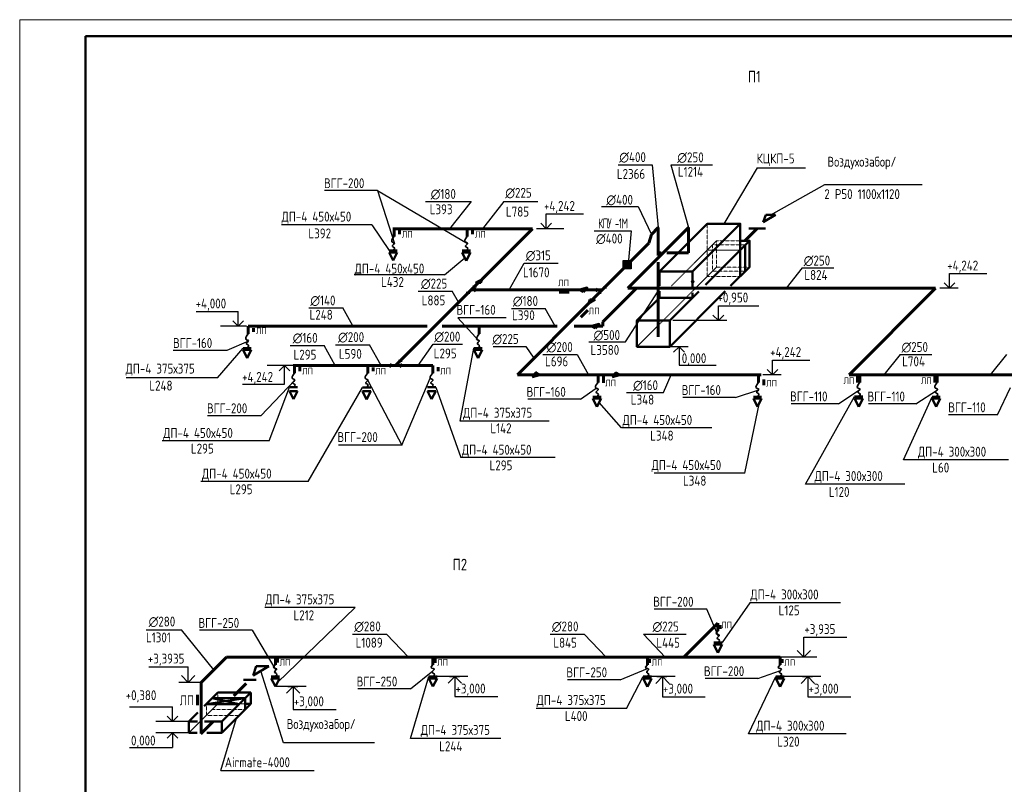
# Model space of a CAD drawing. Header units: millimetres. Extents: x -256102 to 524524, y 9862 to 69256.
# Tile 25 of 33: x 85673 to 115557, y 28664 to 51862. Entities that reach past the tile are written whole.
import ezdxf

# ---------------------------------------------------------------- set-up
doc = ezdxf.new("R2010")
doc.units = ezdxf.units.MM
doc.linetypes.add('штриховая2', pattern=[9.525, 6.35, -3.175])
for name, color, linetype, lineweight in [('30мм', 7, 'Continuous', 30), ('Вспомогательные', 8, 'Continuous', 25), ('Размер', 8, 'Continuous', 25), ('Текст', 7, 'Continuous', 13), ('Формат', 7, 'Continuous', 50)]:
    doc.layers.add(name, color=color, linetype=linetype, lineweight=lineweight)
doc.layers.add('Выносные', color=8, linetype='Continuous')
doc.layers.add('желтые', color=2, linetype='Continuous')
doc.styles.add('GOST 2.304', font='CS_Gost2304.shx')
doc.styles.add('Текст', font='cs_gost2304.shx', dxfattribs={"width": 0.8, "height": 3})

msp = doc.modelspace()

# ---------------------------------------------------------------- hatches: boundary and pattern name
at = {"layer": 'желтые'}
msp.add_hatch(color=7, dxfattribs=at).paths.add_polyline_path([(103992.6, 44560), (104235.1, 44560), (104235.1, 44300.9), (103992.6, 44300.9)])
h = msp.add_hatch(color=0, dxfattribs=at)
edge = h.paths.add_edge_path()
edge.add_arc((106100.2, 43912.8), 32.6, 0, 360)

# ---------------------------------------------------------------- linework, layer by layer
at = {"color": 0, "lineweight": 25}
msp.add_line((91776.2, 29084.4), (94615.3, 29084.4), dxfattribs=at)
at = {"layer": '30мм', "color": 3, "lineweight": 50}
for p, q in [((107823.5, 45155.1), (107540.7, 45155.1)), ((91274.1, 31032.2), (91691.8, 31450)), ((92691.8, 31450), (91691.8, 31450)), ((91807.9, 30566.1), (92691.8, 31450)), ((92691.8, 31450), (92691.8, 31110)), ((91338.2, 31096.4), (92515, 31273.2)), ((92338.2, 31096.4), (91338.2, 31096.4)), ((92515, 31273.2), (91515, 31273.2)), ((92338.2, 31096.4), (91515, 31273.2)), ((92691.8, 31110), (91807.9, 30226.1)), ((91807.9, 30566.1), (92338.2, 31096.4)), ((92515, 31273.2), (92515, 30933.2)), ((92691.8, 31110), (92515, 31110)), ((90807.9, 30566.1), (91083.4, 30841.6)), ((90807.9, 30226.1), (90807.9, 30566.1)), ((91065.3, 30566.1), (90807.9, 30566.1)), ((91807.9, 30566.1), (91283.9, 30566.1)), ((91807.9, 30226.1), (91807.9, 30566.1)), ((91060.4, 30226.1), (90807.9, 30226.1)), ((91807.9, 30226.1), (91356.8, 30226.1))]:
    msp.add_line(p, q, dxfattribs=at)
at = {"layer": '30мм', "color": 3, "linetype": 'штриховая2', "lineweight": 20}
for p, q in [((91691.8, 31450), (91691.8, 31110)), ((91691.8, 31110), (90807.9, 30226.1)), ((91338.2, 31096.4), (91338.2, 30756.4)), ((92691.8, 31110), (91691.8, 31110)), ((92515, 30933.2), (91515, 30933.2)), ((92338.2, 30756.4), (91338.2, 30756.4))]:
    msp.add_line(p, q, dxfattribs=at)
at = {"layer": '30мм', "color": 3, "lineweight": 50}
for points in [[(105091.1, 44222.7), (106540.7, 45672.3), (107540.7, 45672.3), (106091.1, 44222.7), (105091.1, 44222.7)], [(106540.7, 45672.3), (105091.1, 44222.7)], [(107540.7, 45672.3), (107540.7, 44885.7)], [(107251.1, 43782.7), (107823.5, 44355.1), (107823.5, 45155.1), (106485.8, 43817.4)], [(107540.7, 44872.3), (107540.7, 44072.3)], [(107696.3, 45027.8), (107696.3, 44227.8)], [(106091.1, 43772), (106091.1, 44222.7), (105091.1, 44222.7), (105091.1, 43788.3)], [(105091.1, 43422.7), (104405.2, 42736.8), (104405.2, 41936.8)], [(105091.1, 43624.1), (105091.1, 43422.7), (106091.1, 43422.7)], [(105405.2, 41936.8), (107089.2, 43620.8)], [(106286.3, 43617.9), (105405.2, 42736.8), (105405.2, 41936.8)], [(106091.1, 43422.7), (106091.1, 43574.2)], [(105405.2, 41936.8), (104405.2, 41936.8), (104405.2, 42736.8), (105405.2, 42736.8)]]:
    msp.add_lwpolyline(points, dxfattribs=at)
at = {"layer": '30мм', "color": 3, "linetype": 'штриховая2', "lineweight": 20}
for points in [[(107540.7, 44872.3), (107540.7, 45672.3), (106540.7, 45672.3), (106540.7, 44872.3), (107540.7, 44872.3)], [(104405.2, 41936.8), (106823.5, 44355.1), (106823.5, 45155.1), (105447.4, 43779)], [(107823.5, 44355.1), (106823.5, 44355.1), (106823.5, 45155.1), (107823.5, 45155.1)], [(107540.7, 44072.3), (107540.7, 44872.3), (106540.7, 44872.3), (106540.7, 44072.3), (107540.7, 44072.3)], [(107696.3, 44227.8), (107696.3, 45027.8), (106696.3, 45027.8), (106696.3, 44227.8), (107696.3, 44227.8)], [(105091.1, 43422.7), (104405.2, 42736.8), (104405.2, 41936.8)]]:
    msp.add_lwpolyline(points, dxfattribs=at)
at = {"layer": 'Вспомогательные', "color": 0, "lineweight": -3}
for p, q in [((106877.3, 42736.8), (106877.3, 43182.7)), ((106877.3, 43182.7), (108102.7, 43182.7)), ((107138, 42736.8), (105501.1, 42736.8)), ((106877.3, 42736.8), (106714.9, 42899.2)), ((106877.3, 42736.8), (107039.7, 42899.2)), ((105961.9, 41936.8), (105405.2, 41936.8)), ((105683.6, 41936.8), (105521.2, 41774.4)), ((105683.6, 41936.8), (105683.6, 41383.3)), ((105683.6, 41936.8), (105846, 41774.4)), ((105683.6, 41383.3), (106816.2, 41383.3)), ((109472.3, 32518.2), (109472.3, 33127.7)), ((109472.3, 33127.7), (110775.8, 33127.7)), ((109472.3, 32518.2), (109269.3, 32721.2)), ((109472.3, 32518.2), (109675.3, 32721.2)), ((109865.1, 32518.2), (108751.7, 32518.2)), ((89592.3, 32233.3), (90787.4, 32233.3)), ((90787.4, 31757.7), (90787.4, 32233.3)), ((91180.2, 31757.7), (90503, 31757.7)), ((90787.4, 31757.7), (90584.4, 31960.7)), ((90787.4, 31757.7), (90990.4, 31960.7)), ((99275, 31934), (98339.7, 31934)), ((98882.2, 31934), (98679.2, 31731)), ((98882.2, 31934), (98882.2, 31324.6)), ((98882.2, 31934), (99085.2, 31731)), ((105571.5, 31930.3), (104636.1, 31930.3)), ((105178.6, 31930.3), (104975.6, 31727.3)), ((105178.6, 31930.3), (105178.6, 31320.9)), ((105178.6, 31930.3), (105381.6, 31727.3)), ((109990.1, 31930.3), (108876.7, 31930.3)), ((109597.3, 31930.3), (109394.3, 31727.3)), ((109597.3, 31930.3), (109597.3, 31320.9)), ((109597.3, 31930.3), (109800.3, 31727.3)), ((94369, 31629), (93433.6, 31629)), ((93976.1, 31629), (93773.1, 31426)), ((93976.1, 31629), (93976.1, 30936.7)), ((93976.1, 31629), (94179.1, 31426)), ((98882.2, 31324.6), (100185.7, 31324.6)), ((105178.6, 31320.9), (106482.2, 31320.9)), ((109597.3, 31320.9), (110900.8, 31320.9)), ((89009.1, 31009.8), (90312.6, 31009.8)), ((90312.6, 30566.1), (90312.6, 31009.8)), ((93976.1, 30936.7), (95279.7, 30936.7)), ((90807.9, 30566.1), (89800.9, 30566.1)), ((90312.6, 30566.1), (90150.2, 30728.5)), ((90312.6, 30566.1), (90475, 30728.5)), ((90807.9, 30226.1), (89800.9, 30226.1)), ((90312.6, 30226.1), (90150.2, 30063.7)), ((90312.6, 30226.1), (90312.6, 29782.4)), ((90312.6, 30226.1), (90475, 30063.7)), ((89009.1, 29782.4), (90312.6, 29782.4))]:
    msp.add_line(p, q, dxfattribs=at)
at = {"layer": 'Выносные'}
for p, q in [((109423.6, 44329.6), (110386.6, 44329.6)), ((104091.7, 40548.3), (105209.8, 40548.3)), ((89514.4, 33347.8), (90580.3, 33347.8)), ((95772, 33216.4), (96803.6, 33216.4)), ((101772.3, 33216.4), (102803.9, 33216.4)), ((104601, 33214.5), (105897.5, 33214.5))]:
    msp.add_line(p, q, dxfattribs=at)
at = {"layer": 'желтые', "color": 7}
for p, q in [((103834.6, 47461), (104866.2, 47461)), ((104866.2, 47461), (105055.2, 45552.5)), ((105433, 47461), (106701.9, 47461)), ((105433, 47461), (105972.6, 45552.5)), ((108053.6, 47363.3), (109520.2, 47363.3)), ((96530.9, 46676), (94928.5, 46676)), ((96530.9, 46676), (97045, 45071)), ((96530.9, 46676), (99263.1, 45068.1)), ((110109.5, 46858.6), (113059.1, 46858.6)), ((97989.8, 46341.5), (99372.6, 46341.5)), ((99372.6, 46341.5), (98722.6, 45521.7)), ((100365.4, 46341.5), (99715.3, 45521.7)), ((100365.4, 46341.5), (101397, 46341.5)), ((103335, 46189.6), (104446.6, 46189.6)), ((104446.6, 46189.6), (104844.4, 45341.6)), ((101653.1, 45521.7), (101653.1, 45967.6)), ((101653.1, 45967.6), (102785.7, 45967.6)), ((96364.1, 45633.6), (93616.5, 45633.6)), ((96364.1, 45633.6), (96882.7, 44858.3)), ((102189.5, 45521.7), (101357.1, 45521.7)), ((101653.1, 45521.7), (101490.7, 45684.1)), ((101653.1, 45521.7), (101815.5, 45684.1)), ((103110.8, 45455.3), (104227.3, 45455.3)), ((104227.3, 45455.3), (104140.5, 44449.9)), ((98569.7, 44117.9), (99179.7, 44641.9)), ((100532.7, 43662.4), (100985.3, 44474)), ((100985.3, 44474), (102016.9, 44474)), ((98569.7, 44117.9), (95822.1, 44117.9)), ((113893.7, 43711.8), (113893.7, 44157.7)), ((113893.7, 44157.7), (115026.3, 44157.7)), ((114154.4, 43711.8), (113597.7, 43711.8)), ((113893.7, 43711.8), (113731.3, 43874.3)), ((113893.7, 43711.8), (114056.1, 43874.3)), ((97771, 43624.4), (98802.6, 43624.4)), ((98990.4, 43287.7), (98802.6, 43624.4)), ((104059.4, 42085.5), (105055.2, 43624.1)), ((94447.9, 43116), (95479.5, 43116)), ((95780.9, 42575.6), (95479.5, 43116)), ((100595, 43100.7), (101626.6, 43100.7)), ((101928, 42560.3), (101626.6, 43100.7)), ((91028, 43006.1), (92300.5, 43006.1)), ((92300.5, 42560.3), (92300.5, 43006.1)), ((100441.3, 42813.6), (98968.7, 42813.6)), ((99622.6, 42109.5), (98968.7, 42813.6)), ((92561.2, 42560.3), (91772.4, 42560.3)), ((92300.5, 42560.3), (92138.1, 42722.7)), ((92300.5, 42560.3), (92462.9, 42722.7)), ((91672.1, 40994.4), (92452.3, 41896.9)), ((92614.5, 42109.5), (91959.5, 41828.6)), ((93881.8, 41977), (94913.3, 41977)), ((95250.9, 41371.8), (94913.3, 41977)), ((95258.1, 42001.4), (96289.6, 42001.4)), ((96640.8, 41371.8), (96289.6, 42001.4)), ((97766.5, 41371.8), (98219.1, 42014.2)), ((98219.1, 42014.2), (99110.1, 42014.2)), ((99043, 39681.9), (99460.3, 41896.9)), ((100044.6, 41950.7), (101036.2, 41950.7)), ((101036.2, 41950.7), (101279.5, 41589)), ((102947.9, 42085.5), (104059.4, 42085.5)), ((91959.5, 41828.6), (90333.9, 41828.6)), ((101554.8, 41708.1), (102589.1, 41708.1)), ((102589.1, 41708.1), (102938.8, 41090.3)), ((112392.1, 41708.1), (111902.2, 41090.3)), ((112392.1, 41708.1), (113355.1, 41708.1)), ((115622, 41708.1), (115132.1, 41090.3)), ((93970.5, 41371.8), (93181.6, 41371.8)), ((93709.8, 41371.8), (93547.4, 41209.3)), ((93709.8, 40806.4), (93709.8, 41371.8)), ((93709.8, 41371.8), (93872.2, 41209.3)), ((108519.4, 41087.5), (108357, 41249.9)), ((108519.4, 41087.5), (108519.4, 41533.3)), ((108519.4, 41533.3), (109652, 41533.3)), ((108519.4, 41087.5), (108681.8, 41249.9)), ((97270.7, 38952), (98135.6, 40982.4)), ((108780.1, 41087.5), (108223.4, 41087.5)), ((92437.2, 40806.4), (93709.8, 40806.4)), ((94021.2, 40921), (92989.2, 39846.9)), ((93249.7, 39083), (93858.9, 40708.3)), ((94426, 37849), (96077, 40705.5)), ((96239.3, 40918.1), (97270.7, 38952)), ((98300.4, 40708.3), (99059.2, 38574.8)), ((102690.2, 40346.9), (103170.2, 40681.5)), ((115350.5, 39876), (115745.9, 40700.9)), ((102690.2, 40346.9), (101090.9, 40346.9)), ((107397.8, 40401.8), (105798.5, 40401.8)), ((107397.8, 40401.8), (108102.6, 40636.7)), ((109522.7, 37767.3), (111014.7, 40426.9)), ((110525.3, 40208.2), (111176.9, 40639.5)), ((112494.7, 38506.1), (113364.9, 40424.6)), ((112875.6, 40205.9), (113527.2, 40637.2)), ((103935.6, 39476.9), (103256.1, 40243.2)), ((110525.3, 40208.2), (109088.2, 40208.2)), ((112875.6, 40205.9), (111438.4, 40205.9)), ((92989.2, 39846.9), (91375.5, 39846.9)), ((115350.5, 39876), (113864.2, 39876)), ((106683.1, 39476.9), (103935.6, 39476.9)), ((93249.7, 39083), (89995.8, 39083)), ((97270.7, 38952), (95347.7, 38952)), ((101924.6, 38574.8), (99059.2, 38574.8)), ((115688.5, 38506.1), (112494.7, 38506.1)), ((94426, 37849), (91172.1, 37849)), ((112540.4, 37767.3), (109522.7, 37767.3)), ((106533.1, 33978.6), (104933.9, 33978.6)), ((106882.3, 33151.2), (106533.1, 33978.6)), ((92731.6, 33336.6), (91132.4, 33336.6)), ((92731.6, 33336.6), (93448.9, 32123.7)), ((93678.1, 29924.8), (92994.7, 32108.4)), ((97531.6, 31558.4), (98214.7, 32108.6)), ((103898.8, 31836.4), (104724.7, 32174.8)), ((108072.5, 31872.6), (108767, 32119.1)), ((103898.8, 31836.4), (102299.6, 31836.4)), ((108072.5, 31872.6), (106473.2, 31872.6)), ((97531.6, 31558.4), (95932.4, 31558.4)), ((91776.2, 29084.4), (92249.9, 30668))]:
    msp.add_line(p, q, dxfattribs=at)
at = {"layer": 'желтые', "color": 7, "lineweight": -3}
for p, q in [((108053.6, 47363.3), (107040.7, 45672.3)), ((108467.2, 45940.2), (110109.5, 46858.6)), ((98718.4, 31934), (99018.4, 31934)), ((105014.8, 31930.3), (105314.8, 31930.3)), ((109433.4, 31930.3), (109733.4, 31930.3)), ((93812.3, 31629), (94112.3, 31629)), ((96443.9, 29924.8), (93678.1, 29924.8))]:
    msp.add_line(p, q, dxfattribs=at)
at = {"layer": 'желтые', "color": 0, "lineweight": 50}
for p, q in [((108317.2, 45940.2), (108242.2, 45715.2)), ((108242.2, 45715.2), (108617.2, 45940.2)), ((108317.2, 45940.2), (108617.2, 45940.2)), ((107807.1, 45530.1), (108307.1, 45530.1)), ((97132.7, 44858.3), (96882.7, 44858.3)), ((99350.8, 44855.5), (99100.8, 44855.5)), ((97132.7, 44802.4), (96882.7, 44802.4)), ((96882.7, 44802.4), (97007.7, 44552.4)), ((97007.7, 44552.4), (97132.7, 44802.4)), ((99350.8, 44799.6), (99100.8, 44799.6)), ((99100.8, 44799.6), (99225.8, 44549.6)), ((99225.8, 44549.6), (99350.8, 44799.6)), ((99705.1, 43994.6), (99504.3, 43873.9)), ((99664.3, 43873.9), (99705.1, 43994.6)), ((99424, 43768.1), (99533.2, 43768.1)), ((99504.3, 43873.9), (99664.3, 43873.9)), ((103377.2, 43741.3), (103486.4, 43741.3)), ((99227.3, 43571.4), (99336.4, 43571.4)), ((103139.7, 43369.2), (102939, 43248.5)), ((102939, 43248.5), (102979.7, 43369.2)), ((102979.7, 43369.2), (103139.7, 43369.2)), ((103215.6, 43579.6), (103324.7, 43579.6)), ((97168.9, 41513.1), (97278.1, 41513.1)), ((94108.9, 40708.3), (93858.9, 40708.3)), ((96327, 40705.5), (96077, 40705.5)), ((98300.4, 40708.3), (98050.4, 40708.3)), ((94108.9, 40594.7), (93858.9, 40594.7)), ((93858.9, 40594.7), (93983.9, 40344.7)), ((93983.9, 40344.7), (94108.9, 40594.7)), ((96327, 40591.9), (96077, 40591.9)), ((96077, 40591.9), (96202, 40341.9)), ((96202, 40341.9), (96327, 40591.9)), ((98300.4, 40594.7), (98050.4, 40594.7)), ((98050.4, 40594.7), (98175.4, 40344.7)), ((98175.4, 40344.7), (98300.4, 40594.7)), ((106992.1, 32962.4), (106742.1, 32962.4)), ((106992.1, 32906.5), (106742.1, 32906.5)), ((106742.1, 32906.5), (106867.1, 32656.5)), ((106867.1, 32656.5), (106992.1, 32906.5)), ((92850.7, 32252.4), (92754.7, 31964.4)), ((92754.7, 31964.4), (93234.7, 32252.4)), ((92850.7, 32252.4), (93234.7, 32252.4)), ((92468.7, 31835.4), (92852.7, 31835.4)), ((93558.6, 31934.9), (93308.6, 31934.9)), ((93558.6, 31879), (93308.6, 31879)), ((93308.6, 31879), (93433.6, 31629)), ((93433.6, 31629), (93558.6, 31879)), ((98339.7, 31934), (98089.7, 31934)), ((98339.7, 31878.1), (98089.7, 31878.1)), ((98089.7, 31878.1), (98214.7, 31628.1)), ((98214.7, 31628.1), (98339.7, 31878.1)), ((104849.7, 31930.3), (104599.7, 31930.3)), ((104849.7, 31874.4), (104599.7, 31874.4)), ((104599.7, 31874.4), (104724.7, 31624.4)), ((104724.7, 31624.4), (104849.7, 31874.4)), ((108876.7, 31930.3), (108626.7, 31930.3)), ((108876.7, 31874.4), (108626.7, 31874.4)), ((108626.7, 31874.4), (108751.7, 31624.4)), ((108751.7, 31624.4), (108876.7, 31874.4))]:
    msp.add_line(p, q, dxfattribs=at)
at = {"layer": 'желтые', "color": 0, "lineweight": 60}
for p, q in [((101232.2, 45521.7), (96994.2, 45521.7)), ((97040.8, 45521.7), (97040.8, 45289.2)), ((97202.2, 45466.9), (97202.2, 45353.5)), ((99258.9, 45518.9), (99258.9, 45286.4)), ((99420.3, 45464.1), (99420.3, 45350.7)), ((99705.1, 43994.6), (101232.2, 45521.7)), ((105055.2, 45552.5), (104844.4, 45341.6)), ((105055.2, 45552.5), (105055.2, 44708.2)), ((108057.1, 45530.1), (107682.1, 45155.1)), ((104772.5, 45082), (104844.4, 45341.6)), ((104772.5, 45082), (103059.7, 43369.2)), ((105055.2, 44510.5), (105055.2, 44183.9)), ((105055.2, 44183.9), (105055.2, 42243.3)), ((97082.2, 41371.8), (99372.9, 43662.4)), ((99372.9, 43662.4), (99584.3, 43873.9)), ((102675.2, 43662.4), (99372.9, 43662.4)), ((99458.1, 43624.9), (99533.1, 43699.9)), ((103352.9, 43662.4), (102835.6, 43662.4)), ((103149.1, 43624.9), (103224.1, 43699.9)), ((102345.2, 43596.5), (102044.7, 43596.5)), ((102939, 43248.5), (100780.8, 41090.3)), ((102917, 43051.8), (102704.5, 42839.3)), ((92771.8, 42505.5), (92771.8, 42392)), ((97336.3, 41371.8), (93970.5, 41371.8)), ((94017, 41371.8), (94017, 41139.2)), ((94178.4, 41316.9), (94178.4, 41203.5)), ((96235.1, 41368.9), (96235.1, 41136.4)), ((96396.5, 41314.1), (96396.5, 41200.7)), ((96888.4, 41334.3), (96963.4, 41409.3)), ((98208.4, 41371.8), (97082.2, 41371.8)), ((97204.9, 41334.3), (97279.9, 41409.3)), ((98208.4, 41371.8), (98208.4, 41139.2)), ((98369.9, 41316.9), (98369.9, 41203.5)), ((100780.8, 41090.3), (101290.7, 41090.3)), ((101451, 41090.3), (103720, 41090.3)), ((103226.6, 41087.5), (103226.6, 40855)), ((103388.1, 41032.7), (103388.1, 40847)), ((103872.9, 41090.3), (108174.7, 41090.3)), ((108098.4, 41090.3), (108098.4, 40855)), ((108259.9, 40949.2), (108259.9, 40774.4)), ((111096.7, 41035.5), (111096.7, 40853.6)), ((111172.7, 41090.3), (111172.7, 40857.8)), ((113446.9, 41033.2), (113446.9, 40851.3)), ((113523, 41088), (113523, 40855.5)), ((105835, 32518.2), (106867.1, 33550.4)), ((106867.1, 33550.9), (106867.1, 33318.3)), ((106930.4, 33496), (106930.4, 33382.6)), ((91180.2, 31757.7), (91946.9, 32524.3)), ((91946.9, 32524.3), (98214.7, 32518.2)), ((93433.6, 32523.4), (93433.6, 32290.8)), ((93497, 32468.5), (93497, 32355.1)), ((98214.7, 32522.4), (98214.7, 32289.9)), ((98214.7, 32521.9), (104724.7, 32518.2)), ((98278, 32467.6), (98278, 32354.2)), ((104724.7, 32518.7), (104724.7, 32286.2)), ((104724.7, 32518.2), (105824.7, 32518.2)), ((104788, 32463.9), (104788, 32350.5)), ((105824.7, 32518.2), (108751.7, 32518.2)), ((108751.7, 32518.7), (108751.7, 32286.2)), ((108815, 32463.9), (108815, 32350.5)), ((91180.2, 31757.7), (91180.2, 30203.5)), ((92548, 31727), (92173, 31352)), ((91072.5, 31376.1), (91072.5, 31070.3)), ((91546, 30569.3), (91171, 30194.3))]:
    msp.add_line(p, q, dxfattribs=at)
at = {"layer": 'желтые', "color": 4, "lineweight": 60}
for p, q in [((105972.6, 45552.5), (104132, 43711.8)), ((105972.6, 45552.5), (105972.6, 44793)), ((105055.2, 44793), (105147.1, 44793)), ((105313.5, 44793), (105972.6, 44793)), ((104390.8, 43711.8), (103376.8, 42697.8)), ((104132, 43711.8), (113472.8, 43711.8)), ((110851.2, 41090.3), (113472.8, 43711.8)), ((98039.2, 42560.3), (92610.3, 42560.3)), ((92610.3, 42560.3), (92610.3, 42327.8)), ((101986.5, 42560.3), (98493.7, 42560.3)), ((99618.4, 42560.3), (99618.4, 42327.8)), ((103229.4, 42560.3), (102498.3, 42560.3)), ((103376.8, 42560.3), (103199.5, 42560.3)), ((103376.8, 42697.8), (103376.8, 42560.3)), ((110851.2, 41090.3), (114963.3, 41090.3)), ((114326.9, 41090.3), (116630.5, 41090.3))]:
    msp.add_line(p, q, dxfattribs=at)
at = {"layer": 'желтые', "color": 8}
for p, q in [((109423.6, 44329.6), (108933.7, 43711.8)), ((91672.1, 40994.4), (88906.7, 40994.4)), ((105209.8, 40548.3), (105446.7, 41090.3)), ((107678, 38108.6), (108127.9, 40243.2)), ((101744.7, 39681.9), (99043, 39681.9)), ((107678, 38108.6), (104930.5, 38108.6)), ((107832.6, 34174.6), (106992.1, 32962.4)), ((110580.1, 34174.6), (107832.6, 34174.6)), ((95855.8, 34025.9), (93108.2, 34025.9)), ((95855.8, 34025.9), (93496.1, 31754)), ((91563.6, 32141), (90580.3, 33347.8)), ((97468.6, 32520.1), (96803.6, 33216.4)), ((103468.9, 32520.1), (102803.9, 33216.4)), ((105266.1, 32518.2), (104601, 33214.5)), ((97530, 30051.3), (98089.7, 31934)), ((104093.4, 30969.1), (104599.7, 31930.3)), ((107793.3, 30193.2), (108626.7, 31930.3)), ((104093.4, 30969.1), (101345.8, 30969.1)), ((110754.4, 30193.2), (107793.3, 30193.2)), ((100277.6, 30051.3), (97530, 30051.3))]:
    msp.add_line(p, q, dxfattribs=at)
at = {"layer": 'желтые', "color": 4, "lineweight": 50}
for p, q in [((92702.3, 41896.9), (92452.3, 41896.9)), ((92702.3, 41841), (92452.3, 41841)), ((92452.3, 41841), (92577.3, 41591)), ((92577.3, 41591), (92702.3, 41841)), ((99710.3, 41896.9), (99460.3, 41896.9)), ((99710.3, 41841), (99460.3, 41841)), ((99460.3, 41841), (99585.3, 41591)), ((99585.3, 41591), (99710.3, 41841)), ((103318.6, 40424.1), (103068.6, 40424.1)), ((103318.6, 40368.2), (103068.6, 40368.2)), ((103068.6, 40368.2), (103193.6, 40118.2)), ((103193.6, 40118.2), (103318.6, 40368.2)), ((108190.4, 40424.1), (107940.4, 40424.1)), ((108190.4, 40368.2), (107940.4, 40368.2)), ((107940.4, 40368.2), (108065.4, 40118.2)), ((108065.4, 40118.2), (108190.4, 40368.2)), ((111264.7, 40426.9), (111014.7, 40426.9)), ((111264.7, 40371), (111014.7, 40371)), ((111014.7, 40371), (111139.7, 40121)), ((111139.7, 40121), (111264.7, 40371)), ((113614.9, 40424.6), (113364.9, 40424.6)), ((113614.9, 40368.7), (113364.9, 40368.7)), ((113364.9, 40368.7), (113489.9, 40118.7)), ((113489.9, 40118.7), (113614.9, 40368.7))]:
    msp.add_line(p, q, dxfattribs=at)
at = {"layer": 'желтые', "color": 7}
msp.add_lwpolyline([(103992.6, 44560), (104235.1, 44560), (104235.1, 44300.9), (103992.6, 44300.9)], close=True, dxfattribs=at)
at = {"layer": 'желтые', "color": 0, "lineweight": 60}
for points in [[(102775.6, 43602.4), (102895.6, 43722.4), (102675.2, 43662.4), (102775.6, 43602.4)], [(101230.7, 41030.3), (101350.7, 41150.3), (101451, 41090.3), (101230.7, 41030.3)], [(103657.2, 41027.5), (103777.2, 41147.5), (103877.6, 41087.5), (103657.2, 41027.5)]]:
    msp.add_lwpolyline(points, dxfattribs=at)
at = {"layer": 'желтые', "color": 4, "lineweight": 60}
msp.add_lwpolyline([(103139.5, 42500.3), (103259.5, 42620.3), (103039.1, 42560.3), (103139.5, 42500.3)], dxfattribs=at)
at = {"layer": 'желтые', "color": 8}
msp.add_circle((106100.2, 43912.8), 32.6, dxfattribs=at)
at = {"layer": 'Размер', "color": 2, "linetype": 'ByBlock', "lineweight": 35}
for points in [[(97007.7, 44858.3), (97115, 44948.5), (96869.2, 44970.6), (97176.4, 45117.7), (96874.2, 45102.7), (97040.8, 45289.2), (97040.8, 45289.2)], [(99225.8, 44855.5), (99333.1, 44945.6), (99087.3, 44967.8), (99394.5, 45114.9), (99092.3, 45099.9), (99258.9, 45286.4), (99258.9, 45286.4)], [(92577.3, 41896.9), (92684.6, 41987), (92438.8, 42009.1), (92746, 42156.2), (92443.8, 42141.2), (92610.3, 42327.8), (92610.3, 42327.8)], [(99585.3, 41896.9), (99692.6, 41987), (99446.8, 42009.1), (99754, 42156.2), (99451.8, 42141.2), (99618.4, 42327.8), (99618.4, 42327.8)], [(93983.9, 40708.3), (94091.2, 40798.5), (93845.4, 40820.6), (94152.6, 40967.7), (93850.4, 40952.7), (94017, 41139.2), (94017, 41139.2)], [(96202, 40705.5), (96309.3, 40795.7), (96063.5, 40817.8), (96370.7, 40964.9), (96068.5, 40949.9), (96235.1, 41136.4), (96235.1, 41136.4)], [(98175.4, 40708.3), (98282.7, 40798.5), (98036.9, 40820.6), (98344, 40967.7), (98041.9, 40952.7), (98208.4, 41139.2), (98208.4, 41139.2)], [(103193.6, 40424.1), (103300.9, 40514.2), (103055.1, 40536.3), (103362.3, 40683.4), (103060.1, 40668.4), (103226.6, 40855), (103226.6, 40855)], [(108065.4, 40424.1), (108172.7, 40514.2), (107926.9, 40536.3), (108234.1, 40683.4), (107931.9, 40668.4), (108098.4, 40855), (108098.4, 40855)], [(111139.7, 40426.9), (111246.9, 40517), (111001.1, 40539.2), (111308.3, 40686.2), (111006.2, 40671.2), (111172.7, 40857.8), (111172.7, 40857.8)], [(113489.9, 40424.6), (113597.2, 40514.7), (113351.4, 40536.8), (113658.6, 40683.9), (113356.4, 40668.9), (113523, 40855.5), (113523, 40855.5)], [(106867.1, 32962.4), (106974.4, 33052.6), (106728.6, 33074.7), (107035.8, 33221.8), (106733.6, 33206.8), (106867.1, 33318.8), (106867.1, 33318.8)], [(93433.6, 31934.9), (93540.9, 32025.1), (93295.1, 32047.2), (93602.3, 32194.3), (93300.1, 32179.3), (93433.6, 32291.3), (93433.6, 32291.3)], [(98214.7, 31934), (98322, 32024.2), (98076.2, 32046.3), (98383.4, 32193.4), (98081.2, 32178.4), (98214.7, 32290.4), (98214.7, 32290.4)], [(104724.7, 31930.3), (104832, 32020.4), (104586.2, 32042.6), (104893.4, 32189.7), (104591.2, 32174.7), (104724.7, 32286.7), (104724.7, 32286.7)], [(108751.7, 31930.3), (108859, 32020.4), (108613.2, 32042.6), (108920.4, 32189.7), (108618.2, 32174.7), (108751.7, 32286.7), (108751.7, 32286.7)]]:
    msp.add_open_spline(points, degree=3, knots=[0, 0, 0, 0, 1.417518, 3.2737595, 5.0235969, 5.0782472, 5.0782472, 5.0782472, 5.0782472], dxfattribs=at)
at = {"layer": 'Формат', "lineweight": 20}
for p, q in [((85673, 9861.7), (85673, 51861.7)), ((85673, 51861.7), (174807.3, 51861.7))]:
    msp.add_line(p, q, dxfattribs=at)
at = {"layer": 'Формат', "color": 0}
for q in [(87673, 10361.7), (174307.3, 51361.7)]:
    msp.add_line((87673, 51361.7), q, dxfattribs=at)

# ---------------------------------------------------------------- texts
at = {"layer": 'Текст'}
for s, height, style, p in [(' П1  ', 350, 'GOST 2.304', (107595.2, 49960.6, 437619.8)), ('∅400', 300, 'GOST 2.304', (103871.9, 47542.4)), ('∅250', 300, 'GOST 2.304', (105632.3, 47534.5)), ('КЦКП-5', 300, 'GOST 2.304', (108039.2, 47501)), ('Воздухозабор/', 300, 'GOST 2.304', (110188.4, 47402.1)), ('L2366', 300, 'GOST 2.304', (103797.7, 47032.6)), ('L1214', 300, 'GOST 2.304', (105650.6, 47098)), ('ВГГ-200', 300, 'GOST 2.304', (94910.1, 46750.6)), ('∅180', 300, 'GOST 2.304', (98147.6, 46424.4)), ('∅225', 300, 'GOST 2.304', (100411.7, 46460.1)), ('2 Р50 1100х1120', 300, 'GOST 2.304', (110093.7, 46420.3)), ('+4,242', 300, 'Текст', (101583.7, 46062.8)), ('∅400', 300, 'GOST 2.304', (103479, 46248.7)), ('ДП-4 450х450', 300, 'GOST 2.304', (93623.2, 45736.7)), ('L393', 300, 'GOST 2.304', (98118.1, 45959.5)), ('L785', 300, 'GOST 2.304', (100430.1, 45888.1)), ('L392', 300, 'GOST 2.304', (94436.4, 45227.9)), ('ЛП', 200, 'Текст', (97268.1, 45249)), ('ЛП', 200, 'Текст', (99486.2, 45246.2)), ('∅400', 300, 'GOST 2.304', (103165.1, 45070.3)), ('∅315', 300, 'GOST 2.304', (101031.4, 44561.5)), ('∅250', 300, 'GOST 2.304', (109470, 44403.1)), ('+4,242', 300, 'Текст', (113824.3, 44252.9)), ('ДП-4 450х450', 300, 'GOST 2.304', (95839.5, 44161.4)), ('L1670', 300, 'GOST 2.304', (100948.4, 44045.6)), ('L824', 300, 'GOST 2.304', (109488.3, 43966.6)), ('L432', 300, 'GOST 2.304', (96642, 43756)), ('∅225', 300, 'GOST 2.304', (97849.4, 43705.8)), ('ЛП', 200, 'Текст', (102011.5, 43776.7)), ('+4,000', 300, 'Текст', (91013.5, 43101.4)), ('∅140', 300, 'GOST 2.304', (94494, 43192)), ('L885', 300, 'GOST 2.304', (97875, 43196)), ('∅180', 300, 'GOST 2.304', (100641.1, 43176.7)), ('+0,950', 300, 'Текст', (106851.4, 43282.3)), ('L248', 300, 'GOST 2.304', (94471, 42760.5)), ('ВГГ-160', 300, 'GOST 2.304', (98930.9, 42909)), ('L390', 300, 'GOST 2.304', (100618.1, 42745.2)), ('ЛП', 200, 'Текст', (102939.3, 42920.4)), ('ЛП', 200, 'Текст', (92837.6, 42321.8)), ('∅500', 300, 'GOST 2.304', (103091.8, 42144.6)), ('ВГГ-160', 300, 'GOST 2.304', (90327.4, 41903.1)), ('∅160', 300, 'GOST 2.304', (93960.1, 42058.4)), ('∅200', 300, 'GOST 2.304', (95336.4, 42082.7)), ('∅200', 300, 'GOST 2.304', (98256.4, 42095.5)), ('∅225', 300, 'GOST 2.304', (100017.3, 42024.2)), ('L295', 300, 'GOST 2.304', (93985.7, 41548.6)), ('L590', 300, 'GOST 2.304', (95362, 41573)), ('L295', 300, 'GOST 2.304', (98241.5, 41585.8)), ('∅200', 300, 'GOST 2.304', (101668, 41781.5)), ('L3580', 300, 'GOST 2.304', (102999.9, 41692.4)), ('+4,242', 300, 'Текст', (108450, 41628.6)), ('∅250', 300, 'GOST 2.304', (112438.5, 41781.5)), ('L696', 300, 'GOST 2.304', (101619.5, 41345.1)), ('0,000', 300, 'Текст', (105767.5, 41440)), ('L704', 300, 'GOST 2.304', (112456.8, 41345.1)), ('ДП-4 375х375', 300, 'GOST 2.304', (88888.6, 41126.2)), ('ЛП', 200, 'Текст', (94244.3, 41099)), ('ЛП', 200, 'Текст', (96462.4, 41096.2)), ('ЛП', 200, 'Текст', (98435.7, 41099)), ('+4,242', 300, 'Текст', (92422.7, 40874.4)), ('ЛП', 200, 'Текст', (110672.7, 40809.6)), ('ЛП', 200, 'Текст', (113022.9, 40807.3)), ('L248', 300, 'GOST 2.304', (89608.3, 40610.8)), ('ВГГ-160', 300, 'GOST 2.304', (101058, 40421.5)), ('ЛП', 200, 'Текст', (103443.8, 40737.1)), ('∅160', 300, 'GOST 2.304', (104290.1, 40621.8)), ('ВГГ-160', 300, 'GOST 2.304', (105765.7, 40476.4)), ('ЛП', 200, 'Текст', (108325.7, 40731.2)), ('L348', 300, 'GOST 2.304', (104220.8, 40185.3)), ('ВГГ-110', 300, 'GOST 2.304', (109055.3, 40282.8)), ('ВГГ-110', 300, 'GOST 2.304', (111405.6, 40280.5)), ('ВГГ-200', 300, 'GOST 2.304', (91357.1, 39921.5)), ('ДП-4 375х375', 300, 'GOST 2.304', (99132.1, 39786.2)), ('ВГГ-110', 300, 'GOST 2.304', (113856.3, 39950.6)), ('ДП-4 450х450', 300, 'GOST 2.304', (103969.9, 39567.5)), ('ДП-4 450х450', 300, 'GOST 2.304', (90030.1, 39173.6)), ('L142', 300, 'GOST 2.304', (99960, 39316.4)), ('ВГГ-200', 300, 'GOST 2.304', (95316.9, 39049.1)), ('L348', 300, 'GOST 2.304', (104810.7, 39093.3)), ('L295', 300, 'GOST 2.304', (90870.9, 38699.4)), ('ДП-4 450х450', 300, 'GOST 2.304', (99093.5, 38665.3)), ('ДП-4 300х300', 300, 'GOST 2.304', (112936.7, 38605.7)), ('L295', 300, 'GOST 2.304', (99934.4, 38191.2)), ('ДП-4 450х450', 300, 'GOST 2.304', (104852.4, 38199.2)), ('L60', 300, 'GOST 2.304', (113369.8, 38122.5)), ('ДП-4 450х450', 300, 'GOST 2.304', (91206.4, 37939.6)), ('L348', 300, 'GOST 2.304', (105805.6, 37725)), ('ДП-4 300х300', 300, 'GOST 2.304', (109798.9, 37866.9)), ('L295', 300, 'GOST 2.304', (92047.3, 37465.4)), ('L120', 300, 'GOST 2.304', (110232, 37383.7)), (' П2 ', 350, 'GOST 2.304', (98632.1, 35156.3, 437619.8)), ('ДП-4 375х375', 300, 'GOST 2.304', (93125.9, 34125.6)), ('ДП-4 300х300', 300, 'GOST 2.304', (107850.3, 34274.2)), ('ВГГ-200', 300, 'GOST 2.304', (104901, 34053.2)), ('L125', 300, 'GOST 2.304', (108707.7, 33791)), ('L212', 300, 'GOST 2.304', (93983.3, 33642.3)), ('∅280', 300, 'GOST 2.304', (89587.3, 33451.5)), ('ВГГ-250', 300, 'GOST 2.304', (91099.5, 33411.2)), ('∅280', 300, 'GOST 2.304', (95824.3, 33303.9)), ('∅280', 300, 'GOST 2.304', (101824.6, 33303.9)), ('∅225', 300, 'GOST 2.304', (104880, 33302.1)), ('ЛП', 200, 'Текст', (106963.6, 33398.5)), ('+3,935', 300, 'Текст', (109488.3, 33222.9)), ('L1301', 300, 'GOST 2.304', (89508, 32969.7)), ('L1089', 300, 'GOST 2.304', (95869.5, 32810.9)), ('L845', 300, 'GOST 2.304', (101869.8, 32810.9)), ('L445', 300, 'GOST 2.304', (104997.2, 32809)), ('+3,3935', 300, 'Текст', (89561.2, 32328.6)), ('ЛП', 200, 'Текст', (93560, 32263.1)), ('ЛП', 200, 'Текст', (98341, 32262.2)), ('ЛП', 200, 'Текст', (104851, 32258.5)), ('ЛП', 200, 'Текст', (108878.1, 32258.5)), ('ВГГ-250', 300, 'GOST 2.304', (102266.7, 31911)), ('ВГГ-200', 300, 'GOST 2.304', (106440.4, 31947.2)), ('ВГГ-250', 300, 'GOST 2.304', (95899.5, 31632.9)), ('+3,000', 300, 'Текст', (98898.3, 31419.8)), ('+3,000', 300, 'Текст', (105194.7, 31416.1)), ('+3,000', 300, 'Текст', (109613.3, 31416.1)), ('+0,380', 300, 'Текст', (88890, 31216)), ('ЛП', 300, 'Текст', (90529.7, 31062.9)), ('+3,000', 300, 'Текст', (93992.2, 31032)), ('ДП-4 375х375', 300, 'GOST 2.304', (101363.5, 31068.7)), ('L400', 300, 'GOST 2.304', (102220.9, 30585.5)), ('Воздухозабор/', 300, 'GOST 2.304', (93777.9, 30344)), ('ДП-4 300х300', 300, 'GOST 2.304', (108029.7, 30292.8)), ('ДП-4 375х375', 300, 'GOST 2.304', (97847.7, 30164.5)), ('0,000', 300, 'Текст', (89051.2, 29841.4)), ('L244', 300, 'GOST 2.304', (98405.1, 29667.7)), ('L320', 300, 'GOST 2.304', (108668.5, 29809.6)), ('Airmate-4000', 300, 'GOST 2.304', (91899.6, 29182.4))]:
    msp.add_text(s, height=height, dxfattribs=dict(at, style=style)).set_placement(p)
at = {"layer": 'Текст', "insert": (103674, 45681.8), "char_height": 300, "attachment_point": 5, "style": 'GOST 2.304'}
msp.add_mtext('{\\W0.8;\\T0.9;КПУ -1М}', dxfattribs=at)

doc.saveas('drawing.dxf')
